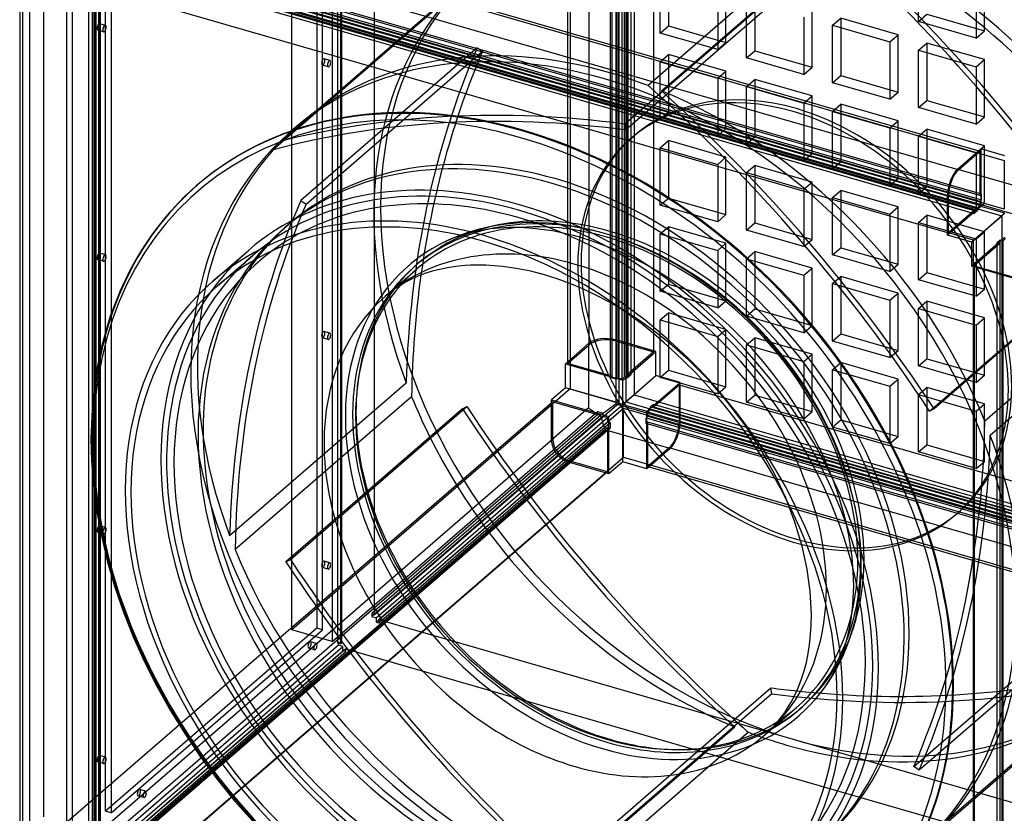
# Model space of a CAD drawing. Header units: millimetres. Extents: x -481 to 481, y -545 to 545.
# Tile 2 of 4: x -479 to 115, y -304 to 175. Entities that reach past the tile are written whole.
import ezdxf

# ---------------------------------------------------------------- set-up
doc = ezdxf.new("R2010")
doc.units = ezdxf.units.MM
doc.layers.add('HIDDEN', color=7, linetype='Continuous')
doc.layers.add('THICK', color=7, linetype='Continuous')

msp = doc.modelspace()

# ---------------------------------------------------------------- linework, layer by layer
at = {"layer": 'HIDDEN'}
for p, q in [((-146.97, 495.65), (-146.97, -48.22)), ((-135.57, -21.66), (-135.57, 494.84)), ((-119.18, -19.46), (-119.18, 497.04)), ((-113.43, 487.7), (-113.43, -56.17)), ((-108.43, 492.03), (-108.43, -51.84)), ((-96.66, 490.54), (-96.66, -25.96)), ((-148.57, 483.58), (-148.57, -32.92)), ((-117.53, -56.72), (-117.53, 487.15)), ((-121.73, -40.67), (-121.73, 475.83)), ((-114.16, -41.12), (-114.16, 475.38)), ((-112.16, 477.11), (-112.16, -39.39)), ((-110.43, 476.61), (-110.43, -39.89)), ((-122.73, -41.53), (-122.73, 474.96)), ((-119.26, 473.96), (-119.26, -42.53)), ((-118.26, 474.83), (-118.26, -41.67)), ((-115.66, -42.42), (-115.66, 474.08)), ((-112.43, -41.62), (-112.43, 474.88)), ((-265.03, -184.45), (-265.03, 359.41)), ((-314.97, -193.71), (-314.97, 350.16)), ((-290.73, 343.16), (-290.73, -200.71)), ((-287.26, -201.71), (-287.26, 342.16)), ((-285.53, 341.66), (-285.53, -202.21)), ((-285.03, 342.09), (-285.03, -201.78)), ((-299.98, 318.69), (-299.98, -192.7)), ((-296.51, -193.7), (-296.51, 317.69)), ((-428.93, 246.51), (114.93, 89.51)), ((6.48, 226.99), (-100.02, 134.76)), ((-91.88, 131.52), (14.62, 223.76)), ((114.93, 60.06), (-428.93, 217.06)), ((100.25, 68.34), (-416.25, 217.44)), ((-416.25, 213.98), (100.25, 64.88)), ((101.25, 69.21), (-415.25, 218.31)), ((-415.25, 214.85), (101.25, 65.75)), ((-464.57, -306.58), (-464.57, 209.92)), ((-430.43, -330.7), (-430.43, 213.17)), ((-430.43, 213.17), (113.43, 56.17)), ((-427.48, -303.12), (-427.48, 208.27)), ((-419.75, 208.35), (96.75, 59.25)), ((98.75, 60.98), (-417.75, 210.08)), ((98.75, 59.25), (-417.75, 208.35)), ((100.25, 62.28), (-416.25, 211.38)), ((63.24, 173.43), (63.24, 208.07)), ((-437.73, 202.17), (-437.73, -314.33)), ((-424.01, 207.27), (-424.01, -304.12)), ((-419.75, 206.62), (96.75, 57.52)), ((-7.6, 203.76), (-114.1, 111.52)), ((-87.65, 205.43), (-87.65, 170.79)), ((102.88, 167.76), (102.88, 202.4)), ((-477.57, 198.66), (-477.57, -317.84)), ((-435.16, -319.11), (-435.16, 197.39)), ((-434.26, -315.33), (-434.26, 201.17)), ((-433.43, -319.61), (-433.43, 196.89)), ((-433.16, 199.12), (-433.16, -317.38)), ((-431.66, 200.42), (-431.66, -316.08)), ((-431.43, 198.62), (-431.43, -317.88)), ((-113.56, 107.95), (-7.06, 200.18)), ((-92.65, 166.46), (-92.65, 201.1)), ((97.88, 198.07), (97.88, 163.43)), ((-321.37, 101.21), (-214.87, 193.44)), ((-58.01, 191.1), (-58.01, 156.46)), ((-53.01, 160.79), (-53.01, 195.43)), ((-35.69, 190.43), (-35.69, 155.79)), ((-219.71, 188.24), (-326.21, 96.01)), ((-40.69, 151.46), (-40.69, 186.1)), ((-1.04, 145.79), (-1.04, 180.43)), ((-6.04, 176.1), (-6.04, 141.46)), ((11.28, 171.1), (16.28, 175.43)), ((16.28, 175.43), (16.28, 140.79)), ((50.92, 165.43), (16.28, 175.43)), ((63.24, 173.43), (68.24, 177.76)), ((97.88, 163.43), (63.24, 173.43)), ((68.24, 177.76), (102.88, 167.76)), ((-428.57, 167.25), (-432.03, 168.25)), ((-427.46, 171.09), (-430.92, 172.09)), ((-92.65, 166.46), (-87.65, 170.79)), ((-58.01, 156.46), (-92.65, 166.46)), ((-87.65, 170.79), (-53.01, 160.79)), ((11.28, 136.46), (11.28, 171.1)), ((11.28, 171.1), (45.92, 161.1)), ((97.88, 163.43), (102.88, 167.76)), ((-58.01, 156.46), (-53.01, 160.79)), ((45.92, 161.1), (50.92, 165.43)), ((45.92, 161.1), (45.92, 126.46)), ((50.92, 130.79), (50.92, 165.43)), ((63.24, 156.1), (68.24, 160.43)), ((68.24, 160.43), (68.24, 125.79)), ((102.88, 150.43), (68.24, 160.43)), ((-203.11, 157.59), (-309.61, 65.36)), ((-306.37, 63.19), (-199.87, 155.42)), ((-203.11, 157.59), (-199.87, 155.42)), ((-40.69, 151.46), (-35.69, 155.79)), ((-35.69, 155.79), (-1.04, 145.79)), ((63.24, 121.46), (63.24, 156.1)), ((63.24, 156.1), (97.88, 146.1)), ((-291.96, 149.87), (-295.42, 150.87)), ((-92.65, 149.14), (-87.65, 153.47)), ((-92.65, 114.5), (-92.65, 149.14)), ((-92.65, 149.14), (-58.01, 139.14)), ((-87.65, 153.47), (-87.65, 118.83)), ((-53.01, 143.47), (-87.65, 153.47)), ((-6.04, 141.46), (-40.69, 151.46)), ((97.88, 146.1), (102.88, 150.43)), ((102.88, 115.79), (102.88, 150.43)), ((-293.07, 146.03), (-296.53, 147.03)), ((-58.01, 139.14), (-53.01, 143.47)), ((-53.01, 108.83), (-53.01, 143.47)), ((-6.04, 141.46), (-1.04, 145.79)), ((97.88, 146.1), (97.88, 111.46)), ((-58.01, 139.14), (-58.01, 104.5)), ((-40.69, 134.14), (-35.69, 138.47)), ((-35.69, 138.47), (-35.69, 103.83)), ((-1.04, 128.47), (-35.69, 138.47)), ((11.28, 136.46), (16.28, 140.79)), ((16.28, 140.79), (50.92, 130.79)), ((-40.69, 99.5), (-40.69, 134.14)), ((-40.69, 134.14), (-6.04, 124.14)), ((45.92, 126.46), (11.28, 136.46)), ((45.92, 126.46), (50.92, 130.79)), ((-6.04, 124.14), (-1.04, 128.47)), ((-1.04, 93.83), (-1.04, 128.47)), ((63.24, 121.46), (68.24, 125.79)), ((68.24, 125.79), (102.88, 115.79)), ((-92.65, 114.5), (-87.65, 118.83)), ((-87.65, 118.83), (-53.01, 108.83)), ((-6.04, 124.14), (-6.04, 89.5)), ((11.28, 119.14), (16.28, 123.47)), ((11.28, 84.5), (11.28, 119.14)), ((11.28, 119.14), (45.92, 109.14)), ((16.28, 123.47), (16.28, 88.83)), ((50.92, 113.47), (16.28, 123.47)), ((97.88, 111.46), (63.24, 121.46)), ((-58.01, 104.5), (-92.65, 114.5)), ((45.92, 109.14), (50.92, 113.47)), ((50.92, 78.83), (50.92, 113.47)), ((97.88, 111.46), (102.88, 115.79)), ((-311.21, 110.81), (-315.21, 107.34)), ((-114.1, 111.52), (-113.56, 107.95)), ((-58.01, 104.5), (-53.01, 108.83)), ((45.92, 109.14), (45.92, 74.5)), ((63.24, 104.14), (68.24, 108.47)), ((68.24, 108.47), (68.24, 73.83)), ((102.88, 98.47), (68.24, 108.47)), ((-110.7, 102.56), (-108.7, 104.3)), ((-92.65, 97.18), (-87.65, 101.51)), ((-87.65, 101.51), (-87.65, 66.87)), ((-53.01, 91.51), (-87.65, 101.51)), ((-40.69, 99.5), (-35.69, 103.83)), ((-35.69, 103.83), (-1.04, 93.83)), ((63.24, 69.5), (63.24, 104.14)), ((63.24, 104.14), (97.88, 94.14)), ((-92.65, 62.54), (-92.65, 97.18)), ((-92.65, 97.18), (-58.01, 87.18)), ((-6.04, 89.5), (-40.69, 99.5)), ((87.25, 83.93), (100.25, 95.19)), ((97.88, 94.14), (102.88, 98.47)), ((99.5, 95.41), (100.25, 95.19)), ((100.25, 95.19), (100.25, 68.34)), ((100.75, 96.49), (100.75, 68.78)), ((102.88, 63.83), (102.88, 98.47)), ((-58.01, 87.18), (-53.01, 91.51)), ((-53.01, 56.87), (-53.01, 91.51)), ((-6.04, 89.5), (-1.04, 93.83)), ((97.88, 94.14), (97.88, 59.5)), ((114.93, 89.51), (114.93, 60.06)), ((-58.01, 87.18), (-58.01, 52.54)), ((-40.69, 82.18), (-35.69, 86.51)), ((-35.69, 86.51), (-35.69, 51.87)), ((-1.04, 76.51), (-35.69, 86.51)), ((11.28, 84.5), (16.28, 88.83)), ((45.92, 74.5), (11.28, 84.5)), ((16.28, 88.83), (50.92, 78.83)), ((87.25, 83.93), (86.51, 84.15)), ((-40.69, 47.54), (-40.69, 82.18)), ((-40.69, 82.18), (-6.04, 72.18)), ((45.92, 74.5), (50.92, 78.83)), ((-6.04, 72.18), (-1.04, 76.51)), ((-6.04, 72.18), (-6.04, 37.54)), ((-1.04, 41.87), (-1.04, 76.51)), ((11.28, 67.18), (16.28, 71.51)), ((16.28, 71.51), (16.28, 36.87)), ((50.92, 61.51), (16.28, 71.51)), ((63.24, 69.5), (68.24, 73.83)), ((68.24, 73.83), (102.88, 63.83)), ((-309.61, 65.36), (-306.37, 63.19)), ((-92.65, 62.54), (-87.65, 66.87)), ((-87.65, 66.87), (-53.01, 56.87)), ((11.28, 32.54), (11.28, 67.18)), ((11.28, 67.18), (45.92, 57.18)), ((97.88, 59.5), (63.24, 69.5)), ((81.25, 68.34), (80.75, 68.49)), ((81.25, 45.83), (81.25, 68.34)), ((100.25, 68.34), (100.75, 68.78)), ((100.75, 68.78), (101.25, 69.21)), ((100.75, 68.78), (100.75, 65.31)), ((100.75, 65.31), (101.25, 65.75)), ((101.25, 65.75), (101.25, 69.21)), ((-58.01, 52.54), (-92.65, 62.54)), ((45.92, 57.18), (50.92, 61.51)), ((50.92, 26.87), (50.92, 61.51)), ((98.75, 60.12), (96.75, 58.38)), ((97.88, 59.5), (102.88, 63.83)), ((100.25, 62.28), (98.75, 60.98)), ((100.75, 61.85), (98.75, 60.12)), ((98.75, 60.98), (98.75, 60.12)), ((98.75, 60.12), (98.75, 59.25)), ((100.25, 64.88), (100.75, 65.31)), ((100.25, 64.88), (100.25, 62.28)), ((100.75, 65.31), (100.75, 61.85)), ((115.3, 57.65), (100.75, 61.85)), ((-58.01, 52.54), (-53.01, 56.87)), ((45.92, 57.18), (45.92, 22.54)), ((63.24, 52.18), (68.24, 56.51)), ((68.24, 56.51), (68.24, 21.87)), ((102.88, 46.51), (68.24, 56.51)), ((96.75, 58.38), (80.75, 44.53)), ((96.75, 59.25), (81.25, 45.83)), ((115.3, 57.65), (95.3, 40.33)), ((96.43, 41.44), (113.43, 56.17)), ((96.75, 57.52), (98.75, 59.25)), ((96.75, 58.38), (96.75, 59.25)), ((96.75, 57.52), (96.75, 58.38)), ((113.43, 56.17), (113.43, -487.7)), ((-319.54, 48.69), (-316.54, 51.29)), ((-195.18, 48.23), (-202.06, 47.12)), ((-189.77, 48.77), (-195.18, 48.23)), ((-184.05, 49.05), (-189.77, 48.77)), ((-177, 49.02), (-184.05, 49.05)), ((-169.55, 48.56), (-177, 49.02)), ((-157.67, 46.98), (-169.55, 48.56)), ((-92.65, 45.22), (-87.65, 49.55)), ((-87.65, 49.55), (-87.65, 14.91)), ((-53.01, 39.55), (-87.65, 49.55)), ((-40.69, 47.54), (-35.69, 51.87)), ((-6.04, 37.54), (-40.69, 47.54)), ((-35.69, 51.87), (-1.04, 41.87)), ((63.24, 17.54), (63.24, 52.18)), ((63.24, 52.18), (97.88, 42.18)), ((-216.59, 43.01), (-221.19, 41.1)), ((-212.62, 44.4), (-216.59, 43.01)), ((-208.43, 45.65), (-212.62, 44.4)), ((-202.06, 47.12), (-208.43, 45.65)), ((-144.99, 44.23), (-157.67, 46.98)), ((-140.58, 43.02), (-144.99, 44.23)), ((-133.1, 40.67), (-140.58, 43.02)), ((-92.65, 10.58), (-92.65, 45.22)), ((-92.65, 45.22), (-58.01, 35.22)), ((-6.04, 37.54), (-1.04, 41.87)), ((80.75, 45.97), (81.25, 45.83)), ((96.43, 41.44), (81.25, 45.83)), ((97.88, 42.18), (102.88, 46.51)), ((97.88, 42.18), (97.88, 7.54)), ((102.88, 11.87), (102.88, 46.51)), ((112.43, 41.62), (110.43, 39.89)), ((112.43, -474.88), (112.43, 41.62)), ((112.43, 41.62), (113.3, 41.37)), ((115.3, 43.1), (113.3, 41.37)), ((115.66, 42.42), (114.16, 41.12)), ((-221.19, 41.1), (-225.5, 38.99)), ((-125.45, 37.91), (-133.1, 40.67)), ((-117.68, 34.71), (-125.45, 37.91)), ((-58.01, 35.22), (-53.01, 39.55)), ((-53.01, 4.91), (-53.01, 39.55)), ((11.28, 32.54), (16.28, 36.87)), ((16.28, 36.87), (50.92, 26.87)), ((111.3, 39.64), (95.3, 25.78)), ((96.43, 25.45), (96.43, 41.44)), ((112.16, 39.39), (96.66, 25.96)), ((110.43, 39.89), (110.43, -476.61)), ((111.3, 39.64), (110.43, 39.89)), ((113.3, 41.37), (111.3, 39.64)), ((111.3, 39.64), (112.16, 39.39)), ((112.16, 39.39), (112.16, -477.11)), ((114.16, 41.12), (113.3, 41.37)), ((114.16, -475.38), (114.16, 41.12)), ((-427.46, 32.52), (-430.92, 33.52)), ((-360.04, 13.62), (-338.54, 32.24)), ((-109.8, 31.07), (-117.68, 34.71)), ((-102.1, 27.12), (-109.8, 31.07)), ((-58.01, 35.22), (-58.01, 0.58)), ((-40.69, 30.22), (-35.69, 34.55)), ((-40.69, -4.42), (-40.69, 30.22)), ((-40.69, 30.22), (-6.04, 20.22)), ((-35.69, 34.55), (-35.69, -0.09)), ((-1.04, 24.55), (-35.69, 34.55)), ((45.92, 22.54), (11.28, 32.54)), ((69.82, -61.76), (176.32, 30.47)), ((-428.57, 28.68), (-432.03, 29.68)), ((-258.56, 7.58), (-239.56, 24.03)), ((-240.87, 25.55), (-238.87, 27.28)), ((-94.38, 22.76), (-102.1, 27.12)), ((-6.04, 20.22), (-1.04, 24.55)), ((-1.04, -10.09), (-1.04, 24.55)), ((45.92, 22.54), (50.92, 26.87)), ((96.66, 25.96), (119.18, 19.46)), ((96.66, 25.96), (96.66, 25.38)), ((-86.67, 17.99), (-94.38, 22.76)), ((-79, 12.82), (-86.67, 17.99)), ((-6.04, 20.22), (-6.04, -14.42)), ((11.28, 15.22), (16.28, 19.55)), ((16.28, 19.55), (16.28, -15.09)), ((50.92, 9.55), (16.28, 19.55)), ((63.24, 17.54), (68.24, 21.87)), ((68.24, 21.87), (102.88, 11.87)), ((-92.65, 10.58), (-87.65, 14.91)), ((-87.65, 14.91), (-53.01, 4.91)), ((-64.9, 2.13), (-79, 12.82)), ((11.28, -19.42), (11.28, 15.22)), ((11.28, 15.22), (45.92, 5.22)), ((97.88, 7.54), (63.24, 17.54)), ((-58.01, 0.58), (-92.65, 10.58)), ((45.92, 5.22), (50.92, 9.55)), ((50.92, -25.09), (50.92, 9.55)), ((97.88, 7.54), (102.88, 11.87)), ((-51.31, -9.81), (-64.9, 2.13)), ((-58.01, 0.58), (-53.01, 4.91)), ((45.92, 5.22), (45.92, -29.42)), ((63.24, 0.22), (68.24, 4.55)), ((63.24, -34.42), (63.24, 0.22)), ((63.24, 0.22), (97.88, -9.78)), ((68.24, 4.55), (68.24, -30.09)), ((102.88, -5.45), (68.24, 4.55)), ((148.57, 5.52), (72.51, -60.36)), ((-104.66, -7.44), (-115.17, -0.68)), ((-92.65, -6.74), (-87.65, -2.41)), ((-87.65, -2.41), (-87.65, -37.05)), ((-53.01, -12.41), (-87.65, -2.41)), ((-40.69, -4.42), (-35.69, -0.09)), ((-6.04, -14.42), (-40.69, -4.42)), ((-35.69, -0.09), (-1.04, -10.09)), ((97.88, -9.78), (102.88, -5.45)), ((102.88, -40.09), (102.88, -5.45)), ((-96.32, -13.43), (-104.66, -7.44)), ((-92.65, -41.38), (-92.65, -6.74)), ((-92.65, -6.74), (-58.01, -16.74)), ((-44.15, -16.83), (-51.31, -9.81)), ((-6.04, -14.42), (-1.04, -10.09)), ((97.88, -9.78), (97.88, -44.42)), ((-293.07, -18.52), (-296.53, -17.52)), ((-291.96, -14.67), (-295.42, -13.67)), ((-87.17, -20.65), (-96.32, -13.43)), ((-58.01, -16.74), (-53.01, -12.41)), ((-58.01, -16.74), (-58.01, -51.38)), ((-53.01, -47.05), (-53.01, -12.41)), ((-37.25, -24.15), (-44.15, -16.83)), ((-40.69, -21.74), (-35.69, -17.41)), ((-35.69, -17.41), (-35.69, -52.05)), ((-1.04, -27.41), (-35.69, -17.41)), ((11.28, -19.42), (16.28, -15.09)), ((16.28, -15.09), (50.92, -25.09)), ((-135.94, -20.98), (-149.94, -33.1)), ((-148.57, -32.92), (-135.57, -21.66)), ((-135.94, -20.98), (-135.94, -59.77)), ((-95.3, -25.78), (-119.55, -18.78)), ((-119.55, -18.78), (-119.55, -57.58)), ((-119.18, -19.46), (-96.66, -25.96)), ((-75.59, -30.88), (-87.17, -20.65)), ((-40.69, -56.38), (-40.69, -21.74)), ((-40.69, -21.74), (-6.04, -31.74)), ((45.92, -29.42), (11.28, -19.42)), ((-96.66, -25.96), (-112.16, -39.39)), ((-111.3, -39.64), (-95.3, -25.78)), ((-95.3, -40.33), (-95.3, -25.78)), ((-30.61, -31.74), (-37.25, -24.15)), ((-6.04, -31.74), (-1.04, -27.41)), ((-1.04, -62.05), (-1.04, -27.41)), ((45.92, -29.42), (50.92, -25.09)), ((148.57, -28.47), (103.2, -67.76)), ((-149.94, -33.1), (-122.23, -41.1)), ((-149.94, -47.65), (-149.94, -33.1)), ((-121.73, -40.67), (-148.57, -32.92)), ((-63.19, -43.35), (-75.59, -30.88)), ((-24.29, -39.57), (-30.61, -31.74)), ((-6.04, -31.74), (-6.04, -66.38)), ((11.28, -36.74), (16.28, -32.41)), ((16.28, -32.41), (16.28, -67.05)), ((50.92, -42.41), (16.28, -32.41)), ((63.24, -34.42), (68.24, -30.09)), ((97.88, -44.42), (63.24, -34.42)), ((68.24, -30.09), (102.88, -40.09)), ((-122.23, -41.1), (-122.73, -41.53)), ((-119.26, -42.53), (-122.73, -41.53)), ((-122.23, -41.1), (-121.73, -40.67)), ((-122.23, -41.1), (-118.76, -42.1)), ((-114.16, -41.12), (-115.66, -42.42)), ((-115.3, -57.65), (-95.3, -40.33)), ((-115.3, -43.1), (-113.3, -41.37)), ((-113.3, -41.37), (-114.16, -41.12)), ((-113.3, -41.37), (-111.3, -39.64)), ((-113.3, -41.37), (-112.43, -41.62)), ((-110.43, -39.89), (-112.43, -41.62)), ((-112.16, -39.39), (-111.3, -39.64)), ((-110.43, -39.89), (-111.3, -39.64)), ((-80.75, -44.53), (-95.3, -40.33)), ((-92.65, -41.38), (-87.65, -37.05)), ((-58.01, -51.38), (-92.65, -41.38)), ((-87.65, -37.05), (-53.01, -47.05)), ((-17.07, -49.34), (-24.29, -39.57)), ((11.28, -71.38), (11.28, -36.74)), ((11.28, -36.74), (45.92, -46.74)), ((97.88, -44.42), (102.88, -40.09)), ((106.49, -76.21), (148.57, -39.77)), ((-352.49, -136.84), (-245.99, -44.6)), ((-118.76, -42.1), (-119.26, -42.53)), ((-118.26, -41.67), (-118.76, -42.1)), ((-118.76, -42.1), (-115.3, -43.1)), ((-115.66, -42.42), (-118.26, -41.67)), ((-115.3, -57.65), (-115.3, -43.1)), ((-96.75, -58.38), (-80.75, -44.53)), ((-96.75, -59.25), (-81.25, -45.83)), ((-81.25, -45.83), (435.25, -194.93)), ((-81.25, -45.83), (-81.25, -68.34)), ((-80.75, -68.78), (-80.75, -44.53)), ((-51.85, -56.45), (-63.19, -43.35)), ((-58.01, -51.38), (-53.01, -47.05)), ((45.92, -46.74), (50.92, -42.41)), ((45.92, -46.74), (45.92, -81.38)), ((50.92, -77.05), (50.92, -42.41)), ((63.24, -51.74), (68.24, -47.41)), ((68.24, -47.41), (68.24, -82.05)), ((102.88, -57.41), (68.24, -47.41)), ((-146.97, -48.22), (-314.97, -193.71)), ((-149.94, -47.65), (-158.34, -54.92)), ((-115.3, -57.65), (-149.94, -47.65)), ((-146.97, -48.22), (-117.53, -56.72)), ((-108.43, -51.84), (-113.43, -56.17)), ((-108.43, -51.84), (435.43, -208.84)), ((-40.69, -56.38), (-35.69, -52.05)), ((-35.69, -52.05), (-1.04, -62.05)), ((-9.87, -60.16), (-17.07, -49.34)), ((63.24, -86.38), (63.24, -51.74)), ((63.24, -51.74), (97.88, -61.74)), ((-157.47, -56.04), (-455.67, -314.29)), ((-265.03, -184.45), (-117.53, -56.72)), ((-158.34, -54.92), (-130.63, -62.92)), ((-158.34, -79.17), (-158.34, -54.92)), ((-157.47, -78.56), (-157.47, -56.04)), ((-157.47, -56.04), (-130.63, -63.79)), ((-123.7, -64.92), (-115.3, -57.65)), ((-80.75, -68.78), (-119.55, -57.58)), ((-115.3, -57.65), (-100.75, -61.85)), ((-115.3, -92.29), (-115.3, -57.65)), ((-113.43, -56.17), (430.43, -213.17)), ((-98.75, -59.25), (-96.75, -57.52)), ((-98.75, -60.12), (-96.75, -58.38)), ((417.75, -208.35), (-98.75, -59.25)), ((-98.75, -59.25), (-98.75, -60.12)), ((-96.75, -57.52), (419.75, -206.62)), ((-96.75, -58.38), (-96.75, -57.52)), ((-96.75, -58.38), (-96.75, -59.25)), ((-96.75, -59.25), (419.75, -208.35)), ((-41.47, -70.22), (-51.85, -56.45)), ((-6.04, -66.38), (-40.69, -56.38)), ((97.88, -61.74), (102.88, -57.41)), ((102.88, -92.05), (102.88, -57.41)), ((-428.83, -322.04), (-130.63, -63.79)), ((-290.73, -200.71), (-130.63, -62.06)), ((-127.16, -63.06), (-266.76, -183.95)), ((-127.16, -64.79), (-266.76, -185.69)), ((-114.93, -60.06), (-262.43, -187.8)), ((-135.94, -59.77), (-158.34, -79.17)), ((-130.63, -62.92), (-130.63, -62.06)), ((-130.63, -62.06), (-127.16, -63.06)), ((-130.63, -63.79), (-130.63, -62.92)), ((-130.63, -62.92), (-127.16, -63.92)), ((-127.16, -63.92), (-127.16, -63.06)), ((-127.16, -63.92), (-127.16, -64.79)), ((-127.16, -63.92), (-123.7, -64.92)), ((-127.16, -64.79), (-124.56, -65.54)), ((-123.7, -68.39), (-123.7, -64.92)), ((428.93, -217.06), (-114.93, -60.06)), ((-114.93, -89.51), (-114.93, -60.06)), ((-100.75, -65.31), (-101.25, -65.75)), ((-100.75, -61.85), (-98.75, -60.12)), ((-100.75, -65.31), (-100.75, -61.85)), ((-100.75, -65.31), (-100.25, -64.88)), ((-100.75, -68.78), (-100.75, -65.31)), ((-100.25, -62.28), (-98.75, -60.98)), ((416.25, -211.38), (-100.25, -62.28)), ((-100.25, -64.88), (-100.25, -62.28)), ((-100.25, -64.88), (416.25, -213.98)), ((-98.75, -60.98), (-98.75, -60.12)), ((417.75, -210.08), (-98.75, -60.98)), ((-3.32, -71.17), (-9.87, -60.16)), ((-6.04, -66.38), (-1.04, -62.05)), ((72.51, -60.36), (69.82, -61.76)), ((97.88, -61.74), (97.88, -96.38)), ((-264.16, -186.44), (-124.56, -65.54)), ((-264.16, -189.03), (-124.56, -68.14)), ((-262.43, -189.53), (-122.83, -68.64)), ((-124.56, -65.54), (-124.56, -68.14)), ((-124.56, -68.14), (-123.7, -68.39)), ((-122.83, -68.64), (-123.7, -68.39)), ((-123.7, -71.85), (-123.7, -68.39)), ((-122.83, -68.64), (-122.83, -72.1)), ((-101.25, -65.75), (415.25, -214.85)), ((-101.25, -69.21), (-101.25, -65.75)), ((-100.75, -68.78), (-101.25, -69.21)), ((415.25, -218.31), (-101.25, -69.21)), ((-100.25, -68.34), (-100.75, -68.78)), ((-100.75, -96.49), (-100.75, -68.78)), ((416.25, -217.44), (-100.25, -68.34)), ((-100.25, -95.19), (-100.25, -68.34)), ((435.25, -217.44), (-81.25, -68.34)), ((-31.1, -86.32), (-41.47, -70.22)), ((5.13, -87.7), (-3.32, -71.17)), ((11.28, -71.38), (16.28, -67.05)), ((16.28, -67.05), (50.92, -77.05)), ((-124.56, -71.6), (-422.76, -329.85)), ((-122.83, -72.1), (-421.03, -330.35)), ((-147.95, -92.56), (-125.55, -73.17)), ((-86.75, -84.37), (-125.55, -73.17)), ((-123.7, -71.85), (-124.56, -71.6)), ((-124.56, -71.6), (-124.56, -98.45)), ((-123.7, -71.85), (-122.83, -72.1)), ((-123.7, -99.56), (-123.7, -71.85)), ((45.92, -81.38), (11.28, -71.38)), ((45.92, -81.38), (50.92, -77.05)), ((-455.67, -336.81), (-157.47, -78.56)), ((-275.16, -81.16), (-349.2, -145.28)), ((63.24, -86.38), (68.24, -82.05)), ((68.24, -82.05), (102.88, -92.05)), ((-86.75, -84.37), (-100.75, -96.49)), ((-87.25, -83.93), (-100.25, -95.19)), ((429.25, -233.03), (-87.25, -83.93)), ((-23.79, -99.58), (-31.1, -86.32)), ((11.99, -104.19), (5.13, -87.7)), ((97.88, -96.38), (63.24, -86.38)), ((-445.28, -350.2), (-147.08, -91.95)), ((-428.93, -361.44), (-114.93, -89.51)), ((-123.7, -99.56), (-147.95, -92.56)), ((-124.56, -98.45), (-147.08, -91.95)), ((-115.3, -92.29), (-123.7, -99.56)), ((-100.75, -96.49), (-115.3, -92.29)), ((-114.93, -89.51), (428.93, -246.51)), ((97.88, -96.38), (102.88, -92.05)), ((-124.56, -98.45), (-422.76, -356.7)), ((-100.25, -95.19), (416.25, -244.29)), ((-16.99, -114.17), (-23.79, -99.58)), ((14.89, -112.56), (11.99, -104.19)), ((-269.29, -110.06), (-318.51, -152.68)), ((-315.82, -151.28), (-269.08, -110.81)), ((17.37, -120.8), (14.89, -112.56)), ((19.44, -128.89), (17.37, -120.8)), ((85.7, -124.21), (87.7, -122.48)), ((21.1, -136.8), (19.44, -128.89)), ((-428.57, -135.86), (-432.03, -134.86)), ((-427.46, -132.02), (-430.92, -131.02)), ((23.06, -149.85), (21.1, -136.8)), ((-318.51, -152.68), (-315.82, -151.28)), ((-291.96, -153.24), (-295.42, -152.24)), ((23.8, -158.72), (23.06, -149.85)), ((-293.07, -157.08), (-296.53, -156.08)), ((24.04, -167.15), (23.8, -158.72)), ((23.57, -178.67), (24.04, -167.15)), ((-266.76, -183.95), (-266.76, -185.69)), ((-266.76, -183.95), (-265.03, -184.45)), ((22.25, -189.17), (23.57, -178.67)), ((60.37, -276.23), (166.87, -184)), ((-266.76, -185.69), (-264.16, -186.44)), ((-264.16, -186.44), (-264.16, -189.03)), ((-264.16, -189.03), (-262.43, -189.53)), ((281.43, -344.8), (-262.43, -187.8)), ((-262.43, -187.8), (-262.43, -189.53)), ((21.39, -193.7), (22.25, -189.17)), ((-299.98, -192.7), (-427.48, -303.12)), ((-424.01, -304.12), (-296.51, -193.7)), ((-290.73, -200.71), (-314.97, -193.71)), ((-296.51, -193.7), (-299.98, -192.7)), ((20.15, -198.93), (21.39, -193.7)), ((-300.21, -201.95), (-303.67, -200.95)), ((-286.76, -201.28), (-287.26, -201.71)), ((-285.53, -202.21), (-287.26, -201.71)), ((-285.03, -201.78), (-286.76, -201.28)), ((-286.76, -203.01), (-286.76, -201.28)), ((-285.53, -202.21), (-285.03, -201.78)), ((18.73, -203.86), (20.15, -198.93)), ((-282.43, -205.12), (-428.93, -332)), ((-286.76, -203.01), (-425.36, -323.04)), ((-422.76, -323.79), (-284.16, -203.76)), ((-422.76, -326.39), (-284.16, -206.36)), ((-421.03, -326.89), (-282.43, -206.86)), ((-301.32, -205.79), (-304.78, -204.79)), ((-284.16, -203.76), (-286.76, -203.01)), ((-284.16, -206.36), (-284.16, -203.76)), ((-282.43, -206.86), (-284.16, -206.36)), ((-282.43, -205.12), (148.57, -329.54)), ((-282.43, -206.86), (-282.43, -205.12)), ((17.14, -208.48), (18.73, -203.86)), ((148.57, -204.82), (63.61, -278.4)), ((14.2, -215.48), (15.4, -212.81)), ((15.4, -212.81), (17.14, -208.48)), ((10.48, -222.51), (14.2, -215.48)), ((6.38, -228.75), (10.48, -222.51)), ((-25.4, -232.34), (-25.94, -228.76)), ((-25.4, -232.34), (-131.9, -324.57)), ((-29.44, -257), (-10.44, -240.54)), ((-9.13, -242.05), (-7.13, -240.32)), ((-154.12, -344.57), (-47.62, -252.34)), ((75.37, -314.25), (148.57, -250.86)), ((148.57, -249.85), (80.21, -309.05)), ((-39.48, -255.57), (-145.98, -347.81)), ((-132.44, -320.99), (-67.94, -265.13)), ((-427.46, -270.58), (-430.92, -269.58)), ((-428.57, -274.43), (-432.03, -273.43)), ((63.61, -278.4), (60.37, -276.23)), ((-403.21, -291.15), (-406.67, -290.15)), ((-404.32, -295), (-407.78, -294)), ((-424.01, -304.12), (-427.48, -303.12))]:
    msp.add_line(p, q, dxfattribs=at)
for centre, major_axis, ratio, start_param, end_param in [((-12.5, -10.83), (188.21, -217.33), 0.75, 1.357964, 2.284521), ((-325.76, -231.17), (-488.37, 563.92), 0.75, -1.74719, -1.39723), ((-325.76, -231.17), (490.99, -566.95), 0.75, 1.438081, 1.732914), ((-16.5, -14.29), (-188.21, 217.33), 0.75, -1.783628, -0.982391), ((-12.5, -10.83), (188.21, -217.33), 0.75, -3.141592, -0.857072), ((-16.5, -14.29), (-188.21, 217.33), 0.75, 0.097681, 1.112004), ((-431.48, 170.17), (-0.55, -1.92), 0.433013, -2.55359, 0.000007), ((-431.48, 170.17), (-0.55, -1.92), 0.433013, 0.000007, 0.588003), ((-431.48, 170.17), (-0.55, -1.92), 0.433013, -3.141586, -2.55359), ((-431.48, 170.17), (-0.55, -1.92), 0.433013, 0.588003, 3.141599), ((-428.01, 169.17), (0.55, 1.92), 0.433013, 0.588003, 3.141599), ((-428.01, 169.17), (0.55, 1.92), 0.433013, -3.141586, -2.55359), ((-428.01, 169.17), (0.55, 1.92), 0.433013, 0.000007, 0.588003), ((-428.01, 169.17), (0.55, 1.92), 0.433013, -2.55359, 0.000007), ((-123, -106.52), (188.21, -217.33), 0.75, 2.284521, 3.141592), ((-127, -109.99), (-188.21, 217.33), 0.75, -0.857072, 0), ((403.27, -250.22), (490.99, -566.95), 0.75, -2.794387, -2.455876), ((403.27, -250.22), (-488.37, 563.92), 0.75, 0.347205, 0.580632), ((-295.98, 148.95), (-0.55, -1.92), 0.433013, -2.55359, 0.000007), ((-295.98, 148.95), (-0.55, -1.92), 0.433013, -3.141586, -2.55359), ((-295.98, 148.95), (-0.55, -1.92), 0.433013, 0.588003, 3.141599), ((-292.51, 147.95), (0.55, 1.92), 0.433013, 0.588003, 3.141599), ((-292.51, 147.95), (0.55, 1.92), 0.433013, 0.000007, 0.588003), ((-292.51, 147.95), (0.55, 1.92), 0.433013, -2.55359, 0.000007), ((-295.98, 148.95), (-0.55, -1.92), 0.433013, 0.000007, 0.588003), ((-292.51, 147.95), (0.55, 1.92), 0.433013, -3.141586, -2.55359), ((-127, -109.99), (-188.21, 217.33), 0.75, -3.141592, -0.857072), ((-123, -106.52), (188.21, -217.33), 0.75, 2.192076, 2.284521), ((-10.5, -9.09), (98.2, -113.39), 0.75, 2.284521, 3.141593), ((-432.26, -323.4), (-488.37, 563.92), 0.75, -1.74719, -1.39723), ((-432.26, -323.4), (490.99, -566.95), 0.75, 1.394403, 1.732914), ((-123, -106.52), (188.21, -217.33), 0.75, 1.144879, 2.159202), ((-12.5, -10.83), (98.2, -113.39), 0.75, 2.284521, 3.141593), ((-12.49, -559.33), (490.99, -566.95), 0.75, 2.4416, 2.780112), ((-12.5, -10.83), (98.2, -113.39), 0.75, 0, 2.284521), ((-10.5, -9.09), (98.2, -113.39), 0.75, 0, 2.284521), ((-12.49, -559.33), (-488.37, 563.92), 0.75, -0.699992, -0.350033), ((-127, -109.99), (-188.21, 217.33), 0.75, 0, 2.284521), ((-123, -106.52), (188.21, -217.33), 0.75, 3.141592, 3.206399), ((-12.5, -10.83), (98.2, -113.39), 0.75, -3.141592, -0.857072), ((-10.5, -9.09), (98.2, -113.39), 0.75, -3.141592, -0.857072), ((-123, -106.52), (188.21, -217.33), 0.75, -3.043911, -2.029589), ((-155.5, -134.67), (-161.04, 185.96), 0.75, -0.857072, 0), ((-158.5, -137.27), (-161.04, 185.96), 0.75, -0.857072, 0), ((87.25, 73.54), (3.33, 11.53), 0.433013, 0.588003, 2.158799), ((-155.5, -134.67), (-161.04, 185.96), 0.75, -3.141592, -0.857072), ((-175.5, -151.99), (196.4, -226.78), 0.75, -3.141592, -0.857072), ((-176, -152.42), (-196.4, 226.78), 0.75, 0, 0.713724), ((-177.5, -153.72), (161.04, -185.96), 0.75, 2.284521, 3.141593), ((-158.5, -137.27), (-161.04, 185.96), 0.75, -3.141592, -0.857072), ((296.77, -342.45), (490.99, -566.95), 0.75, -2.794387, -2.455876), ((-177.5, -153.72), (157.67, -182.06), 0.75, 2.284521, 3.082829), ((296.77, -342.45), (-488.37, 563.92), 0.75, 0.347205, 0.697165), ((-123, -106.52), (-115.87, 133.8), 0.75, -0.857072, 0), ((-125, -108.25), (-115.87, 133.8), 0.75, -0.857072, 0), ((-125, -108.25), (-114.56, 132.29), 0.75, -0.857072, 0), ((-127, -109.99), (117.67, -135.88), 0.75, 2.284521, 2.969585), ((-177.5, -153.72), (161.04, -185.96), 0.75, 0, 2.284521), ((-177.5, -153.72), (157.67, -182.06), 0.75, 0.058764, 2.284521), ((-158.5, -137.27), (-161.04, 185.96), 0.75, 0, 2.284521), ((-155.5, -134.67), (-161.04, 185.96), 0.75, 0, 0.713724), ((-127, -109.99), (117.67, -135.88), 0.75, 0.172005, 2.284521), ((-125, -108.25), (-115.87, 133.8), 0.75, -3.141592, -0.857072), ((-125, -108.25), (-114.56, 132.29), 0.75, -3.141592, -0.857072), ((-123, -106.52), (-115.87, 133.8), 0.75, -3.141592, -0.857072), ((-127, -109.99), (117.67, -135.88), 0.75, 2.969585, 5.426113), ((-144, -124.71), (-114.56, 132.29), 0.75, -0.857072, -0.000059), ((-431.48, 31.6), (-0.55, -1.92), 0.433013, -2.55359, 0.000007), ((-431.48, 31.6), (-0.55, -1.92), 0.433013, 0.000007, 0.588003), ((-431.48, 31.6), (-0.55, -1.92), 0.433013, -3.141586, -2.55359), ((-431.48, 31.6), (-0.55, -1.92), 0.433013, 0.588003, 3.141599), ((-428.01, 30.6), (0.55, 1.92), 0.433013, 0.588003, 3.141599), ((-428.01, 30.6), (0.55, 1.92), 0.433013, 0.000007, 0.588003), ((-428.01, 30.6), (0.55, 1.92), 0.433013, -2.55359, 0.000007), ((-177.5, -153.72), (-163.66, 188.98), 0.75, 0, 2.284521), ((-177.5, -153.72), (161.04, -185.96), 0.75, -3.141592, -3.064438), ((-428.01, 30.6), (0.55, 1.92), 0.433013, -3.141586, -2.55359), ((-125, -108.25), (-115.87, 133.8), 0.75, 0, 2.284521), ((-123, -106.52), (-115.87, 133.8), 0.75, 0, 0.611027), ((-125, -108.25), (-114.56, 132.29), 0.75, 0, 0.104367), ((-144, -124.71), (-114.56, 132.29), 0.75, -3.141592, -0.857072), ((-295.98, -15.6), (-0.55, -1.92), 0.433013, -2.55359, 0.000007), ((-295.98, -15.6), (-0.55, -1.92), 0.433013, 0.000007, 0.588003), ((-295.98, -15.6), (-0.55, -1.92), 0.433013, -3.141586, -2.55359), ((-295.98, -15.6), (-0.55, -1.92), 0.433013, 0.588003, 3.141599), ((-292.51, -16.6), (0.55, 1.92), 0.433013, 0.588003, 3.141599), ((-292.51, -16.6), (0.55, 1.92), 0.433013, 0.000007, 0.588003), ((-292.51, -16.6), (0.55, 1.92), 0.433013, -2.55359, 0.000007), ((-125.55, -23.98), (12, 0), 0.5, 1.047198, 2.617994), ((-125.18, -24.66), (-12, 0), 0.5, -2.094395, -0.523599), ((-292.51, -16.6), (0.55, 1.92), 0.433013, -3.141586, -2.55359), ((-125.55, -62.77), (-11.99, -9.02), 0.042828, -2.126597, -1.341199), ((292.76, 202.59), (490.99, -566.95), 0.75, -1.74719, -1.408678), ((-125.55, -62.77), (11.95, -5.46), 0.208712, -2.522931, -1.737533), ((-125.55, -62.77), (-2.9, 13.22), 0.249311, 1.633657, 2.419055), ((-87.25, -73.54), (3.33, 11.53), 0.433013, -2.55359, -0.982794), ((-86.75, -73.97), (-3.33, -11.53), 0.433013, 0.588003, 2.158799), ((-542.77, 129.41), (-488.37, 563.92), 0.75, -2.794387, -2.444428), ((-155.5, -134.67), (-161.04, 185.96), 0.75, 0.713724, 2.284521), ((-542.77, 129.41), (490.99, -566.95), 0.75, 0.347205, 0.685717), ((-123, -106.52), (188.21, -217.33), 0.75, 0.097681, 1.112004), ((-176, -152.42), (-196.4, 226.78), 0.75, 0.713724, 2.284521), ((-16.5, -14.29), (-188.21, 217.33), 0.75, 1.241047, 2.159202), ((-147.95, -82.17), (-7.86, 9.07), 0.75, 0.713724, 2.284521), ((-147.08, -81.56), (7.86, -9.07), 0.75, -2.427868, -0.857072), ((-12.5, -10.83), (98.2, -113.39), 0.75, -0.857072, 0), ((-10.5, -9.09), (98.2, -113.39), 0.75, -0.857072, 0), ((-431.48, -132.94), (-0.55, -1.92), 0.433013, -2.55359, 0.000007), ((-431.48, -132.94), (-0.55, -1.92), 0.433013, 0.000007, 0.588003), ((-431.48, -132.94), (-0.55, -1.92), 0.433013, -3.141586, -2.55359), ((-431.48, -132.94), (-0.55, -1.92), 0.433013, 0.588003, 3.141599), ((-428.01, -133.94), (0.55, 1.92), 0.433013, 0.588003, 3.141599), ((-428.01, -133.94), (0.55, 1.92), 0.433013, -3.141586, -2.55359), ((-428.01, -133.94), (0.55, 1.92), 0.433013, 0.000007, 0.588003), ((-428.01, -133.94), (0.55, 1.92), 0.433013, -2.55359, 0.000007), ((-123, -106.52), (188.21, -217.33), 0.75, -1.996714, -0.982391), ((186.26, 110.36), (490.99, -566.95), 0.75, -1.74719, -1.408678), ((186.26, 110.36), (-488.37, 563.92), 0.75, 1.394403, 1.744362), ((-295.98, -154.16), (-0.55, -1.92), 0.433013, -2.55359, 0.000007), ((-295.98, -154.16), (-0.55, -1.92), 0.433013, -3.141586, -2.55359), ((-295.98, -154.16), (-0.55, -1.92), 0.433013, 0.588003, 3.141599), ((-292.51, -155.16), (0.55, 1.92), 0.433013, 0.588003, 3.141599), ((-292.51, -155.16), (0.55, 1.92), 0.433013, 0.000007, 0.588003), ((-292.51, -155.16), (0.55, 1.92), 0.433013, -2.55359, 0.000007), ((-295.98, -154.16), (-0.55, -1.92), 0.433013, 0.000007, 0.588003), ((-292.51, -155.16), (0.55, 1.92), 0.433013, -3.141586, -2.55359), ((-304.23, -202.87), (-0.55, -1.92), 0.433013, -2.55359, 0.000007), ((-304.23, -202.87), (-0.55, -1.92), 0.433013, -3.141586, -2.55359), ((-304.23, -202.87), (-0.55, -1.92), 0.433013, 0.588003, 3.141599), ((-300.76, -203.87), (0.55, 1.92), 0.433013, 0.000007, 0.588003), ((-300.76, -203.87), (0.55, 1.92), 0.433013, -2.55359, 0.000007), ((-304.23, -202.87), (-0.55, -1.92), 0.433013, 0.000007, 0.588003), ((-300.76, -203.87), (0.55, 1.92), 0.433013, 0.588003, 3.141599), ((-300.76, -203.87), (0.55, 1.92), 0.433013, -3.141586, -2.55359), ((-127.01, 438.52), (490.99, -566.95), 0.75, -0.699992, -0.361481), ((-127.01, 438.52), (-488.37, 563.92), 0.75, 2.466262, 2.725203), ((-127, -109.99), (117.67, -135.88), 0.75, -0.857072, 0.172005), ((-12.5, -10.83), (188.21, -217.33), 0.75, -0.857072, 0), ((-125, -108.25), (-115.87, 133.8), 0.75, 2.284521, 3.141593), ((-123, -106.52), (-115.87, 133.8), 0.75, 2.530566, 3.141593), ((-125, -108.25), (-114.56, 132.29), 0.75, 3.036625, 3.141593), ((-16.5, -14.29), (-188.21, 217.33), 0.75, 2.284521, 3.076786), ((292.76, 202.59), (-488.37, 563.92), 0.75, 1.728861, 1.744362), ((-16.5, -14.29), (-188.21, 217.33), 0.75, 2.192076, 2.284521), ((-431.48, -271.51), (-0.55, -1.92), 0.433013, -2.55359, 0.000007), ((-431.48, -271.51), (-0.55, -1.92), 0.433013, 0.000007, 0.588003), ((-431.48, -271.51), (-0.55, -1.92), 0.433013, -3.141586, -2.55359), ((-431.48, -271.51), (-0.55, -1.92), 0.433013, 0.588003, 3.141599), ((-428.01, -272.51), (0.55, 1.92), 0.433013, 0.588003, 3.141599), ((-428.01, -272.51), (0.55, 1.92), 0.433013, 0.000007, 0.588003), ((-428.01, -272.51), (0.55, 1.92), 0.433013, -2.55359, 0.000007), ((-428.01, -272.51), (0.55, 1.92), 0.433013, -3.141586, -2.55359), ((-407.23, -292.07), (-0.55, -1.92), 0.433013, -2.55359, 0.000007), ((-407.23, -292.07), (-0.55, -1.92), 0.433013, -3.141586, -2.55359), ((-407.23, -292.07), (-0.55, -1.92), 0.433013, 0.588003, 3.141599), ((-403.76, -293.07), (0.55, 1.92), 0.433013, 0.000007, 0.588003), ((-407.23, -292.07), (-0.55, -1.92), 0.433013, 0.000007, 0.588003), ((-403.76, -293.07), (0.55, 1.92), 0.433013, 0.588003, 3.141599), ((-403.76, -293.07), (0.55, 1.92), 0.433013, -3.141586, -2.55359), ((-403.76, -293.07), (0.55, 1.92), 0.433013, -2.55359, 0.000007)]:
    msp.add_ellipse(centre, major_axis=major_axis, ratio=ratio, start_param=start_param, end_param=end_param, dxfattribs=at)
at = {"layer": 'THICK'}
for p, q in [((-416.25, 244.29), (99.5, 95.41)), ((86.51, 84.15), (-429.25, 233.03)), ((80.75, 68.49), (-435.25, 217.44)), ((-447.43, 197), (-447.43, -345.42)), ((-479.18, 192.69), (-479.18, -320.84)), ((-435.25, 194.93), (80.75, 45.97)), ((-473.18, 189.88), (-473.18, -326.04)), ((-450.66, -332.54), (-450.66, 183.38)), ((86.75, 84.37), (100.75, 96.49)), ((115.3, 92.29), (100.75, 96.49)), ((86.75, 84.37), (125.55, 73.17)), ((-372.4, 74.36), (-379.18, 68.16)), ((-372.4, 74.36), (-371.9, 74.79)), ((-379.18, 68.16), (-388.81, 58.07)), ((80.75, 44.53), (80.75, 68.78)), ((80.75, 68.78), (119.55, 57.58)), ((-388.81, 58.07), (-397.69, 47.1)), ((-397.69, 47.1), (-404.28, 37.62)), ((95.3, 40.33), (80.75, 44.53)), ((-404.28, 37.62), (-410.36, 27.54)), ((95.3, 25.78), (95.3, 40.33)), ((-362.66, 16.64), (-341.16, 35.26)), ((-410.36, 27.54), (-418.15, 11.94)), ((-225.74, 23.83), (-230.21, 22.67)), ((-221, 24.81), (-225.74, 23.83)), ((-215.97, 25.57), (-221, 24.81)), ((-210.65, 26.11), (-215.97, 25.57)), ((-207.1, 26.32), (-210.65, 26.11)), ((-197.85, 26.35), (-207.1, 26.32)), ((-187.88, 25.61), (-197.85, 26.35)), ((-179.52, 24.41), (-187.88, 25.61)), ((-170.76, 22.63), (-179.52, 24.41)), ((119.55, 18.78), (95.3, 25.78)), ((96.43, -489.74), (96.43, 25.45)), ((96.66, 25.38), (96.66, -490.54)), ((-242.72, 17.93), (-246.41, 16.03)), ((-238.8, 19.67), (-242.72, 17.93)), ((-234.64, 21.26), (-238.8, 19.67)), ((-230.21, 22.67), (-234.64, 21.26)), ((-162.59, 20.49), (-170.76, 22.63)), ((-154.95, 18.1), (-162.59, 20.49)), ((-147.27, 15.3), (-154.95, 18.1)), ((-418.15, 11.94), (-424.54, -4.45)), ((-252.79, 12.07), (-255.74, 9.9)), ((-249.68, 14.11), (-252.79, 12.07)), ((-246.41, 16.03), (-249.68, 14.11)), ((-139.33, 11.99), (-147.27, 15.3)), ((-131.46, 8.31), (-139.33, 11.99)), ((-255.74, 9.9), (-258.56, 7.58)), ((-123.65, 4.24), (-131.46, 8.31)), ((-115.17, -0.68), (-123.65, 4.24)), ((-424.54, -4.45), (-429.68, -22.09)), ((-429.68, -22.09), (-432.48, -35.35)), ((-432.48, -35.35), (-435.25, -56.13)), ((-242.7, -53.05), (-275.16, -81.16)), ((-435.25, -56.13), (-436.21, -78.17)), ((-269.08, -110.81), (-209.32, -59.05)), ((-212.01, -60.45), (-209.32, -59.05)), ((-212.01, -60.45), (-269.29, -110.06)), ((-436.21, -78.17), (-435.87, -91.53)), ((-435.87, -91.53), (-434.84, -105.24)), ((-434.84, -105.24), (-432.76, -121.4)), ((-11.43, -128.66), (-16.99, -114.17)), ((-432.76, -121.4), (-429.69, -137.89)), ((-7.08, -143.16), (-11.43, -128.66)), ((-429.69, -137.89), (-426.11, -152.84)), ((-4.01, -157.14), (-7.08, -143.16)), ((-426.11, -152.84), (-421.72, -167.93)), ((-2.15, -170.58), (-4.01, -157.14)), ((-421.72, -167.93), (-416.51, -183.1)), ((-1.44, -184.27), (-2.15, -170.58)), ((-416.51, -183.1), (-410.5, -198.29)), ((-1.54, -190.78), (-1.44, -184.27)), ((-1.92, -196.82), (-1.54, -190.78)), ((-410.5, -198.29), (-403.87, -213.04)), ((-2.55, -202.55), (-1.92, -196.82)), ((-3.4, -207.98), (-2.55, -202.55)), ((-403.87, -213.04), (-396.5, -227.67)), ((-5.85, -218.49), (-4.52, -213.39)), ((-4.52, -213.39), (-3.4, -207.98)), ((-7.36, -223.28), (-5.85, -218.49)), ((-9.06, -227.83), (-7.36, -223.28)), ((-396.5, -227.67), (-388.41, -242.14)), ((-67.94, -265.13), (-25.94, -228.76)), ((-13.65, -237.44), (-10.31, -230.77)), ((-10.31, -230.77), (-9.06, -227.83)), ((-17.52, -243.66), (-13.65, -237.44)), ((-388.41, -242.14), (-379.61, -256.37)), ((-23.51, -251.2), (-19.13, -245.89)), ((-19.13, -245.89), (-17.52, -243.66)), ((-28.36, -256.04), (-23.51, -251.2)), ((-379.61, -256.37), (-370.25, -270.16)), ((-29.45, -257), (-28.36, -256.04)), ((-370.25, -270.16), (-360.27, -283.61)), ((-360.27, -283.61), (-349.69, -296.65)), ((-349.69, -296.65), (-338.57, -309.25))]:
    msp.add_line(p, q, dxfattribs=at)
for centre, major_axis, ratio, start_param, end_param in [((-177.5, -153.72), (-194.43, 224.51), 0.75, -0.857072, 0.713724), ((-176, -152.42), (-196.4, 226.78), 0.75, -0.857072, 0), ((-175.5, -151.99), (196.4, -226.78), 0.75, 2.284521, 3.141593), ((-176, -152.42), (-196.4, 226.78), 0.75, -2.427868, -0.857072), ((-175.5, -151.99), (196.4, -226.78), 0.75, 0, 2.284521), ((-177.5, -153.72), (-194.43, 224.51), 0.75, -2.427868, -0.857072), ((86.75, 73.97), (3.33, 11.53), 0.433013, 0.588003, 2.158799), ((-177.5, -153.72), (-163.66, 188.98), 0.75, -0.857072, 0), ((-199, -172.34), (-163.66, 188.98), 0.75, -0.857072, 0), ((-177.5, -153.72), (-163.66, 188.98), 0.75, -3.141592, -0.857072), ((-199, -172.34), (161.04, -185.96), 0.75, 2.284521, 3.141593), ((-199, -172.34), (-163.66, 188.98), 0.75, -3.141592, -0.857072), ((-199, -172.34), (161.04, -185.96), 0.75, 0, 2.284521), ((-177.5, -153.72), (157.67, -182.06), 0.75, 3.082829, 5.426113), ((-177.5, -153.72), (161.04, -185.96), 0.75, -3.064438, -0.857072), ((403.27, -250.22), (-488.37, 563.92), 0.75, 0.580632, 0.697165), ((-199, -172.34), (-163.66, 188.98), 0.75, 0, 2.284521), ((-199, -172.34), (161.04, -185.96), 0.75, -3.141592, -0.857072), ((-125, -108.25), (-114.56, 132.29), 0.75, 0.104367, 2.284521), ((-144, -124.71), (-114.56, 132.29), 0.75, -0.000059, 0.713724), ((-123, -106.52), (-115.87, 133.8), 0.75, 0.611027, 2.284521), ((-16.5, -14.29), (-188.21, 217.33), 0.75, 1.144879, 1.241047), ((292.76, 202.59), (-488.37, 563.92), 0.75, 1.394403, 1.728861), ((-177.5, -153.72), (-194.43, 224.51), 0.75, 0.713724, 3.855317), ((-144, -124.71), (-114.56, 132.29), 0.75, 0.713724, 2.284521), ((-127.01, 438.52), (-488.37, 563.92), 0.75, 2.4416, 2.466262), ((-176, -152.42), (-196.4, 226.78), 0.75, -3.141592, -2.427868), ((-125, -108.25), (-114.56, 132.29), 0.75, 2.284521, 3.036625), ((-144, -124.71), (-114.56, 132.29), 0.75, 2.284521, 3.141533), ((-123, -106.52), (-115.87, 133.8), 0.75, 2.284521, 2.530566)]:
    msp.add_ellipse(centre, major_axis=major_axis, ratio=ratio, start_param=start_param, end_param=end_param, dxfattribs=at)

doc.saveas('drawing.dxf')
